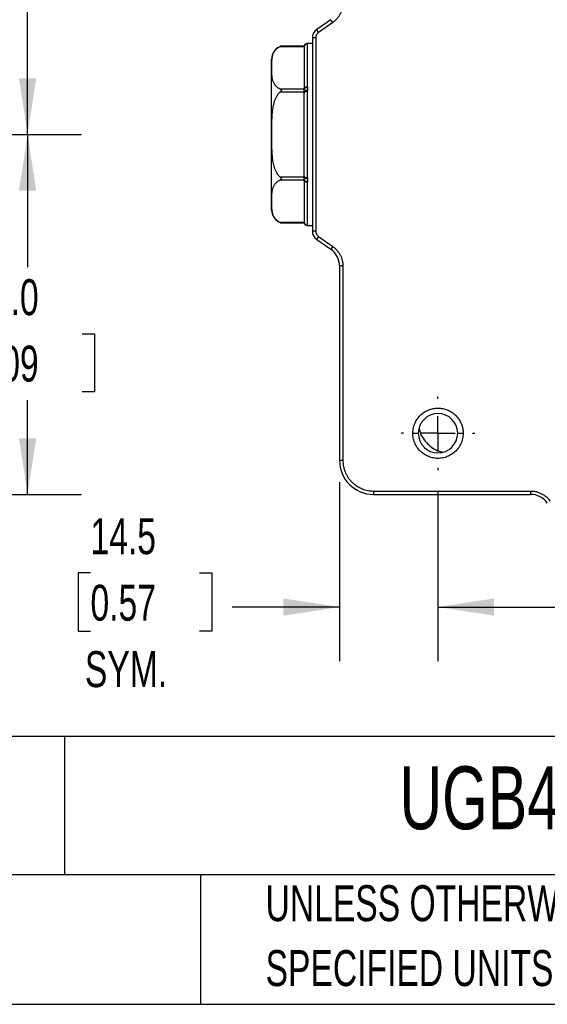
# Model space of a CAD drawing. Header units: millimetres. Extents: x 16 to 683, y 16 to 524.
# Tile 19 of 38: x 383 to 461, y 16 to 161. Entities that reach past the tile are written whole.
import ezdxf

# ---------------------------------------------------------------- set-up
doc = ezdxf.new("R2010")
doc.units = ezdxf.units.MM
doc.header["$LTSCALE"] = 2.5
doc.linetypes.add('CENTERX2', pattern=[20.32, 12.7, -2.54, 2.54, -2.54])
doc.layers.add('CENTER', color=40, linetype='CENTERX2')
doc.layers.add('DIMENSIONS', color=140, linetype='Continuous', lineweight=25)
doc.layers.add('TEXT', color=140, linetype='Continuous', lineweight=25)
doc.styles.add('SLDTEXTSTYLE0', font='TXT', dxfattribs={"width": 0.7})
doc.dimstyles.new('SLDDIMSTYLE0', dxfattribs={"dimtxt": 5.39502, "dimasz": 8.255, "dimexe": 0, "dimexo": 0.0625, "dimgap": 1.348755, "dimtad": 0, "dimtih": 1, "dimtoh": 1, "dimrnd": 1e-09, "dimzin": 12, "dimdsep": 46, "dimtxsty": 'SLDTEXTSTYLE0', "dimsah": 1, "dimcen": 0.09, "dimadec": 0, "dimazin": 3, "dimtfac": 1, "dimtmove": 0, "dimatfit": 0, "dimfxl": 0, "dimfrac": 2, "dimtolj": 1, "dimtzin": 12, "dimarcsym": 0})
doc.dimstyles.new('SLDDIMSTYLE2', dxfattribs={"dimtxt": 5.39502, "dimasz": 8.255, "dimexe": 0, "dimexo": 0.0625, "dimgap": 1.348755, "dimtad": 0, "dimtih": 1, "dimtoh": 1, "dimrnd": 1e-09, "dimzin": 4, "dimdsep": 46, "dimtxsty": 'SLDTEXTSTYLE0', "dimsah": 1, "dimcen": 0.09, "dimadec": 0, "dimazin": 1, "dimtfac": 1, "dimtofl": 0, "dimtmove": 0, "dimatfit": 3, "dimfxl": 0, "dimfrac": 2, "dimtolj": 1, "dimtzin": 12, "dimarcsym": 0})
doc.dimstyles.new('SLDDIMSTYLE3', dxfattribs={"dimtxt": 5.39502, "dimasz": 8.255, "dimexe": 0, "dimexo": 0.0625, "dimgap": 1.348755, "dimtad": 0, "dimtih": 1, "dimtoh": 1, "dimrnd": 1e-09, "dimzin": 12, "dimdsep": 46, "dimtxsty": 'SLDTEXTSTYLE0', "dimsah": 1, "dimcen": 0.09, "dimadec": 0, "dimazin": 3, "dimtfac": 1, "dimtofl": 0, "dimtmove": 0, "dimatfit": 3, "dimfxl": 0, "dimfrac": 2, "dimtolj": 1, "dimtzin": 12, "dimarcsym": 0})

# ---------------------------------------------------------------- blocks, each defined once
blk = doc.blocks.new('_D_15')
at = {"layer": 'DIMENSIONS'}
for p, q in [((331.26, 143.96), (391.92, 143.96)), ((383.98, 143.96), (383.98, 124.41)), ((375.97, 114.63), (374.16, 114.63)), ((374.16, 114.63), (374.16, 106.05)), ((392, 114.63), (393.81, 114.63)), ((393.81, 114.63), (393.81, 106.05)), ((374.16, 106.05), (375.97, 106.05)), ((393.81, 106.05), (392, 106.05)), ((383.98, 90.96), (383.98, 104.84)), ((331.82, 90.96), (391.92, 90.96))]:
    blk.add_line(p, q, dxfattribs=at)
for points in [[(383.98, 143.96), (382.71, 135.71), (385.25, 135.71)], [(383.98, 90.96), (385.25, 99.22), (382.71, 99.22)]]:
    blk.add_solid(points, dxfattribs=at)
at = {"layer": 'DIMENSIONS', "char_height": 5.292, "attachment_point": 1, "style": 'SLDTEXTSTYLE0'}
for s, insert in [('53.0', (375.97, 122.65)), ('2.09', (375.97, 112.87))]:
    blk.add_mtext(s, dxfattribs=dict(at, insert=insert))
blk = doc.blocks.new('_D_16')
at = {"layer": 'DIMENSIONS'}
for p, q in [((330.32, 317.46), (391.92, 317.46)), ((383.98, 317.46), (383.98, 225.64)), ((375.97, 215.85), (374.16, 215.85)), ((374.16, 215.85), (374.16, 207.28)), ((392, 215.85), (393.81, 215.85)), ((393.81, 215.85), (393.81, 207.28)), ((374.16, 207.28), (375.97, 207.28)), ((383.98, 143.96), (383.98, 206.07)), ((393.81, 207.28), (392, 207.28)), ((331.26, 143.96), (391.92, 143.96))]:
    blk.add_line(p, q, dxfattribs=at)
for points in [[(383.98, 317.46), (382.71, 309.21), (385.25, 309.21)], [(383.98, 143.96), (385.25, 152.22), (382.71, 152.22)]]:
    blk.add_solid(points, dxfattribs=at)
at = {"layer": 'DIMENSIONS', "char_height": 5.292, "attachment_point": 1, "style": 'SLDTEXTSTYLE0'}
for s, insert in [('173.5', (373.72, 223.88)), ('6.83', (375.97, 214.1))]:
    blk.add_mtext(s, dxfattribs=dict(at, insert=insert))
blk = doc.blocks.new('_D_22')
at = {"layer": 'DIMENSIONS'}
for p, q in [((444.41, 91.35), (444.41, 66.43)), ((510.41, 91.35), (510.41, 66.43)), ((444.41, 74.37), (462.14, 74.37)), ((469.45, 74.37), (467.64, 74.37)), ((467.64, 74.37), (467.64, 65.8)), ((485.48, 74.37), (487.3, 74.37)), ((487.3, 74.37), (487.3, 65.8)), ((510.41, 74.37), (492.8, 74.37)), ((467.64, 65.8), (469.45, 65.8)), ((487.3, 65.8), (485.48, 65.8))]:
    blk.add_line(p, q, dxfattribs=at)
for points in [[(444.41, 74.37), (452.66, 73.1), (452.66, 75.64)], [(510.41, 74.37), (502.15, 75.64), (502.15, 73.1)]]:
    blk.add_solid(points, dxfattribs=at)
at = {"layer": 'DIMENSIONS', "char_height": 5.292, "attachment_point": 1, "style": 'SLDTEXTSTYLE0'}
for s, insert in [('66.0', (469.45, 82.4)), ('2.60', (469.45, 72.62))]:
    blk.add_mtext(s, dxfattribs=dict(at, insert=insert))
blk = doc.blocks.new('_D_23')
at = {"layer": 'DIMENSIONS'}
for p, q in [((429.91, 92.79), (429.91, 66.43)), ((444.41, 91.35), (444.41, 66.43)), ((393.24, 79.42), (391.43, 79.42)), ((391.43, 79.42), (391.43, 70.84)), ((409.28, 79.42), (411.09, 79.42)), ((411.09, 79.42), (411.09, 70.84)), ((429.91, 74.37), (414.11, 74.37)), ((444.41, 74.37), (460.28, 74.37)), ((391.43, 70.84), (393.24, 70.84)), ((411.09, 70.84), (409.28, 70.84))]:
    blk.add_line(p, q, dxfattribs=at)
for points in [[(429.91, 74.37), (421.65, 75.64), (421.65, 73.1)], [(444.41, 74.37), (452.66, 73.1), (452.66, 75.64)]]:
    blk.add_solid(points, dxfattribs=at)
at = {"layer": 'DIMENSIONS', "char_height": 5.292, "attachment_point": 1, "style": 'SLDTEXTSTYLE0'}
for s, insert in [('14.5', (393.24, 87.45)), ('0.57', (393.24, 77.66)), ('SYM.', (392.42, 67.88))]:
    blk.add_mtext(s, dxfattribs=dict(at, insert=insert))
blk = doc.blocks.new('SW_CENTERMARKSYMBOL_6')
at = {"layer": 'CENTER', "color": 0}
for p, q in [((0, 5.08), (0, 5.44)), ((0, 0), (0, 2.54)), ((-5.08, 0), (-5.44, 0)), ((0, 0), (-2.54, 0)), ((0, 0), (0, -2.54)), ((0, 0), (2.54, 0)), ((5.08, 0), (5.44, 0)), ((0, -5.08), (0, -5.44))]:
    blk.add_line(p, q, dxfattribs=at)

msp = doc.modelspace()

# ---------------------------------------------------------------- linework, layer by layer
for p, q in [((428.630036, 160.869506), (426.548942, 159.412308)), ((428.916824, 160.45993), (426.83573, 159.002732)), ((428.916824, 160.45993), (428.630036, 160.869506)), ((425.909306, 158.18358), (425.909306, 129.745281)), ((426.409306, 158.18358), (425.909306, 158.18358)), ((426.409306, 158.18358), (426.409306, 129.745281)), ((426.83573, 159.002732), (426.548942, 159.412308)), ((421.169331, 156.925944), (424.709306, 156.925944)), ((424.709365, 156.992932), (421.358473, 156.992932)), ((425.909306, 157.364431), (425.192512, 157.364431)), ((425.209306, 150.990556), (425.209306, 157.359051)), ((424.709306, 150.661694), (421.169331, 150.661694)), ((421.169331, 150.228681), (424.709306, 150.228681)), ((424.709306, 150.728387), (424.709306, 150.661694)), ((424.709306, 150.228681), (424.709306, 150.095295)), ((425.209306, 137.595936), (425.209306, 150.332926)), ((424.709306, 137.833566), (424.709306, 137.70018)), ((424.709306, 137.70018), (421.169331, 137.70018)), ((421.169331, 137.267168), (424.709306, 137.267168)), ((424.709306, 137.267168), (424.709306, 137.200475)), ((425.209306, 130.569811), (425.209306, 136.938306)), ((424.709306, 131.002917), (421.169331, 131.002917)), ((421.358473, 130.93593), (424.709306, 130.93593)), ((425.192512, 130.564431), (425.909306, 130.564431)), ((426.409306, 129.745281), (425.909306, 129.745281)), ((426.83573, 128.926129), (426.548942, 128.516553)), ((426.548942, 128.516553), (428.630036, 127.059356)), ((426.83573, 128.926129), (428.916824, 127.468932)), ((428.916824, 127.468932), (428.630036, 127.059356)), ((429.909306, 124.601899), (429.909306, 95.964431)), ((430.409306, 124.601899), (429.909306, 124.601899)), ((430.409306, 124.601899), (430.409306, 95.964431)), ((440.709306, 99.964431), (441.509306, 99.964431)), ((447.309306, 99.964431), (448.109306, 99.964431)), ((430.409306, 95.964431), (429.909306, 95.964431)), ((434.909306, 91.464431), (458.046775, 91.464431)), ((434.909306, 91.464431), (434.909306, 90.964431)), ((458.046775, 91.464431), (458.046775, 90.964431)), ((434.909306, 90.964431), (458.046775, 90.964431))]:
    msp.add_line(p, q)
at = {"flags": 128}
for points in [[(424.709306, 150.728387), (424.718914, 150.779533), (424.747367, 150.828714), (424.793572, 150.87404), (424.855753, 150.913768), (424.931521, 150.946372), (425.017965, 150.970599), (425.111761, 150.985518), (425.209306, 150.990556)], [(424.709306, 150.095295), (424.718914, 150.141655), (424.747367, 150.186232), (424.793572, 150.227316), (424.855753, 150.263325), (424.931521, 150.292878), (425.017965, 150.314837), (425.111761, 150.32836), (425.209306, 150.332926)], [(424.709306, 137.833566), (424.718914, 137.787207), (424.747367, 137.742629), (424.793572, 137.701546), (424.855753, 137.665536), (424.931521, 137.635984), (425.017965, 137.614024), (425.111761, 137.600502), (425.209306, 137.595936)], [(425.209306, 136.938306), (425.111761, 136.943343), (425.017965, 136.958262), (424.931521, 136.982489), (424.855753, 137.015093), (424.793572, 137.054821), (424.747367, 137.100147), (424.718914, 137.149328), (424.709306, 137.200475)]]:
    msp.add_lwpolyline(points, dxfattribs=at)
for centre, radius, start, end in [((427.409306, 158.18358), 1.5, 125, 180), ((421.909306, 155.070282), 2, 105.98686393, 180), ((425.205149, 156.862743), 0.499854, 90.13876998, 172.73612258), ((425.209206, 156.859151), 0.4999, 89.98849777, 179.98849315), ((425.09659, 150.401478), 0.466584, 76.69860553, 146.10282084), ((425.161198, 149.933321), 0.539856, 85.45914035, 146.8309999), ((425.161198, 137.995541), 0.539856, 213.1690001, 274.54085965), ((425.09659, 137.527384), 0.466584, 213.89717916, 283.30139447), ((421.909306, 132.85858), 2, 180, 254.01313607), ((425.209206, 131.06971), 0.4999, 180.01150685, 270.01150223), ((425.205149, 131.066118), 0.499854, 187.26387742, 269.86123002), ((427.409306, 129.745281), 1.5, 180, 235), ((426.909306, 124.601899), 3, 0, 55), ((444.409306, 99.964431), 2.9, 0, 180), ((444.409306, 99.964431), 2.9, 180, 0), ((434.909306, 95.964431), 5, 180, 270), ((458.046775, 87.964431), 3, 35, 90)]:
    msp.add_arc(centre, radius, start, end)
for points, knots in [([(430.409306, 163.326962), (430.40856, 163.271687), (430.407069, 163.161308), (430.394936, 162.996242), (430.37555, 162.832063), (430.3482, 162.668766), (430.294882, 162.422088), (430.19544, 162.096787), (430.021522, 161.707038), (429.801937, 161.340874), (429.569962, 161.04378), (429.344562, 160.808243), (429.139326, 160.623303), (428.991079, 160.514452), (428.916824, 160.45993)], [0, 0, 0, 0, 0.049370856, 0.0985879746, 0.1477618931, 0.1970034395, 0.2464229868, 0.3731445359, 0.5000197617, 0.6267413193, 0.7536165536, 0.8357961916, 0.9177527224, 1, 1, 1, 1]), ([(426.83573, 159.002732), (426.80978, 158.983519), (426.758231, 158.945352), (426.688511, 158.87935), (426.625447, 158.807635), (426.56953, 158.729566), (426.510291, 158.627716), (426.455873, 158.499694), (426.416348, 158.343708), (426.411665, 158.237203), (426.409306, 158.18358)], [0, 0, 0, 0, 0.1008820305, 0.2004028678, 0.2994954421, 0.3991047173, 0.5001611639, 0.667381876, 0.8325361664, 1, 1, 1, 1]), ([(421.169331, 150.661694), (420.953962, 150.750445), (420.792518, 150.861402), (420.524457, 151.103397), (420.424124, 151.230545), (420.26088, 151.491668), (420.198546, 151.626402), (420.100498, 151.895599), (420.06449, 152.030583), (419.980633, 152.436248), (419.956202, 152.707624), (419.927913, 153.250983), (419.92425, 153.522973), (419.924279, 154.06717), (419.927976, 154.33947), (419.956445, 154.883071), (419.981037, 155.154488), (420.065191, 155.559864), (420.101306, 155.694691), (420.199489, 155.963384), (420.261669, 156.097456), (420.424896, 156.358103), (420.526879, 156.486603), (420.725694, 156.665822), (420.799442, 156.723155), (420.967667, 156.831149), (421.062623, 156.881971), (421.169331, 156.925944)], [0, 0, 0, 0, 0.0625, 0.0625, 0.125, 0.125, 0.1875, 0.1875, 0.25, 0.25, 0.375, 0.375, 0.5, 0.5, 0.625, 0.625, 0.75, 0.75, 0.8125, 0.8125, 0.875, 0.875, 0.9375, 0.9375, 0.96875, 0.96875, 1, 1, 1, 1]), ([(421.358473, 156.992932), (421.358473, 156.992932), (421.326076, 156.983364), (421.253575, 156.958843), (421.212175, 156.9436), (421.169331, 156.925944)], [0, 0, 0, 0, 0.5, 0.5, 1, 1, 1, 1]), ([(425.192512, 157.364431), (425.138988, 157.359431), (425.028932, 157.349151), (424.880705, 157.266258), (424.763698, 157.143343), (424.726388, 157.039466), (424.708256, 156.988982)], [0, 0, 0, 0, 0.24333748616, 0.50035299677, 0.75717377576, 1, 1, 1, 1]), ([(424.709306, 156.925944), (424.709385, 156.945063), (424.709548, 156.984898), (424.709427, 156.987352), (424.709364, 156.988628)], [0, 0, 0, 0, 0.4799332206, 1, 1, 1, 1]), ([(424.709306, 156.859251), (424.709306, 156.755761), (424.709306, 156.545523), (424.709306, 155.239181), (424.709306, 153.347389), (424.709306, 151.649333), (424.709306, 150.831726)], [0, 0, 0, 0, 0.2487085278, 0.5052423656, 0.7617762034, 1, 1, 1, 1]), ([(425.203939, 157.362596), (425.205504, 157.362126), (425.208659, 157.361178), (425.209089, 157.359763), (425.209306, 157.359051)], [0, 0, 0, 0, 0.496300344, 1, 1, 1, 1]), ([(419.909306, 132.85858), (419.909306, 132.85858), (419.909306, 134.028716), (419.909306, 138.1941), (419.909306, 141.019059), (419.909306, 146.909802), (419.909306, 149.734761), (419.909306, 153.900145), (419.909306, 155.070282), (419.909306, 155.070282)], [0, 0, 0, 0, 0.25, 0.25, 0.5, 0.5, 0.75, 0.75, 1, 1, 1, 1]), ([(425.203939, 150.855545), (425.200913, 150.815997), (425.196059, 150.752554), (425.191176, 150.664471), (425.196058, 150.57612), (425.200912, 150.511665), (425.203939, 150.471481)], [0, 0, 0, 0, 0.3116831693, 0.499999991, 0.6882853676, 1, 1, 1, 1]), ([(425.209306, 150.990556), (425.209089, 150.967928), (425.208659, 150.923006), (425.205504, 150.877921), (425.203939, 150.855545)], [0, 0, 0, 0, 0.503699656, 1, 1, 1, 1]), ([(421.169331, 137.70018), (420.953962, 137.877683), (420.792518, 138.099596), (420.524457, 138.583588), (420.424124, 138.837882), (420.26088, 139.360128), (420.198546, 139.629597), (420.100498, 140.167991), (420.06449, 140.437958), (419.980633, 141.24929), (419.956202, 141.79204), (419.927913, 142.878759), (419.92425, 143.422738), (419.924279, 144.511132), (419.927976, 145.055733), (419.956445, 146.142935), (419.981037, 146.685769), (420.065191, 147.49652), (420.101306, 147.766174), (420.199489, 148.30356), (420.261669, 148.571704), (420.424896, 149.092998), (420.526879, 149.349998), (420.725694, 149.708436), (420.799442, 149.823102), (420.967667, 150.03909), (421.062623, 150.140735), (421.169331, 150.228681)], [0, 0, 0, 0, 0.0625, 0.0625, 0.125, 0.125, 0.1875, 0.1875, 0.25, 0.25, 0.375, 0.375, 0.5, 0.5, 0.625, 0.625, 0.75, 0.75, 0.8125, 0.8125, 0.875, 0.875, 0.9375, 0.9375, 0.96875, 0.96875, 1, 1, 1, 1]), ([(421.169331, 150.661694), (421.212227, 150.644017), (421.253788, 150.622851), (421.326626, 150.565171), (421.358618, 150.526399), (421.358399, 150.454313), (421.34997, 150.429148), (421.324529, 150.383067), (421.307825, 150.361504), (421.253443, 150.300224), (421.212096, 150.263927), (421.169331, 150.228681)], [0, 0, 0, 0, 0.25, 0.25, 0.5, 0.5, 0.625, 0.625, 0.75, 0.75, 1, 1, 1, 1]), ([(424.709306, 150.228681), (424.709306, 150.316612), (424.709307, 150.403088), (424.709306, 150.554035), (424.709306, 150.617728), (424.709306, 150.661694)], [0, 0, 0, 0, 0.5, 0.5, 1, 1, 1, 1]), ([(425.203939, 150.471481), (425.205504, 150.448636), (425.208659, 150.402603), (425.209089, 150.356266), (425.209306, 150.332926)], [0, 0, 0, 0, 0.49630034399, 1, 1, 1, 1]), ([(421.169331, 131.002917), (420.953962, 131.091668), (420.792518, 131.202625), (420.524457, 131.444621), (420.424124, 131.571768), (420.26088, 131.832891), (420.198546, 131.967625), (420.100498, 132.236822), (420.06449, 132.371806), (419.980633, 132.777472), (419.956202, 133.048847), (419.927913, 133.592206), (419.92425, 133.864196), (419.924279, 134.408393), (419.927976, 134.680694), (419.956445, 135.224294), (419.981037, 135.495711), (420.065191, 135.901087), (420.101306, 136.035914), (420.199489, 136.304607), (420.261669, 136.438679), (420.424896, 136.699326), (420.526879, 136.827826), (420.725694, 137.007045), (420.799442, 137.064378), (420.967667, 137.172372), (421.062623, 137.223194), (421.169331, 137.267168)], [0, 0, 0, 0, 0.0625, 0.0625, 0.125, 0.125, 0.1875, 0.1875, 0.25, 0.25, 0.375, 0.375, 0.5, 0.5, 0.625, 0.625, 0.75, 0.75, 0.8125, 0.8125, 0.875, 0.875, 0.9375, 0.9375, 0.96875, 0.96875, 1, 1, 1, 1]), ([(421.169331, 137.70018), (421.212227, 137.664826), (421.253788, 137.628359), (421.326626, 137.546061), (421.358618, 137.497855), (421.358399, 137.425834), (421.34997, 137.403154), (421.324529, 137.364967), (421.307825, 137.348742), (421.253443, 137.305859), (421.212096, 137.284791), (421.169331, 137.267168)], [0, 0, 0, 0, 0.25, 0.25, 0.5, 0.5, 0.625, 0.625, 0.75, 0.75, 1, 1, 1, 1]), ([(424.709306, 137.267168), (424.709306, 137.311133), (424.709307, 137.374611), (424.709306, 137.52551), (424.709306, 137.612249), (424.709306, 137.70018)], [0, 0, 0, 0, 0.5, 0.5, 1, 1, 1, 1]), ([(424.709306, 137.097135), (424.709306, 136.279528), (424.709306, 134.581472), (424.709306, 132.68968), (424.709306, 131.383339), (424.709306, 131.173101), (424.709306, 131.06961)], [0, 0, 0, 0, 0.2382237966, 0.4947576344, 0.7512914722, 1, 1, 1, 1]), ([(425.203939, 137.45738), (425.19883, 137.392719), (425.192509, 137.328397), (425.192514, 137.200376), (425.198834, 137.136711), (425.203939, 137.073316)], [0, 0, 0, 0, 0.5, 0.5, 1, 1, 1, 1]), ([(425.209306, 137.595936), (425.209089, 137.572596), (425.208659, 137.526258), (425.205504, 137.480226), (425.203939, 137.45738)], [0, 0, 0, 0, 0.503699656, 1, 1, 1, 1]), ([(425.203939, 137.073316), (425.205504, 137.050941), (425.208659, 137.005856), (425.209089, 136.960933), (425.209306, 136.938306)], [0, 0, 0, 0, 0.49630034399, 1, 1, 1, 1]), ([(421.169331, 131.002917), (421.212148, 130.985273), (421.253627, 130.969997), (421.326384, 130.945397), (421.358473, 130.93593), (421.358473, 130.93593)], [0, 0, 0, 0, 0.5, 0.5, 1, 1, 1, 1]), ([(424.708367, 130.939464), (424.726529, 130.88902), (424.763898, 130.785233), (424.880902, 130.662467), (425.029051, 130.579688), (425.139027, 130.569423), (425.192512, 130.564431)], [0, 0, 0, 0, 0.2428611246, 0.4996836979, 0.7566804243, 1, 1, 1, 1]), ([(425.209306, 130.569811), (425.209089, 130.569098), (425.208659, 130.567683), (425.205504, 130.566736), (425.203939, 130.566265)], [0, 0, 0, 0, 0.503699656, 1, 1, 1, 1]), ([(426.409306, 129.745281), (426.410161, 129.713004), (426.411858, 129.648886), (426.425934, 129.553917), (426.448507, 129.461124), (426.480385, 129.370541), (426.529838, 129.263597), (426.603494, 129.14559), (426.7086, 129.023743), (426.793158, 128.958818), (426.83573, 128.926129)], [0, 0, 0, 0, 0.1008820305, 0.2004028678, 0.2994954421, 0.3991047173, 0.5001611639, 0.667381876, 0.8325361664, 1, 1, 1, 1]), ([(428.916824, 127.468932), (428.961674, 127.436615), (429.051236, 127.372083), (429.179491, 127.267467), (429.30286, 127.157418), (429.420937, 127.04135), (429.592423, 126.856186), (429.801856, 126.588143), (430.021364, 126.222127), (430.195359, 125.83223), (430.305669, 125.471801), (430.369325, 125.152066), (430.403101, 124.87787), (430.407235, 124.693998), (430.409306, 124.601899)], [0, 0, 0, 0, 0.049370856, 0.0985879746, 0.1477618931, 0.1970034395, 0.2464229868, 0.3731445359, 0.5000197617, 0.6267413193, 0.7536165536, 0.8357961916, 0.9177527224, 1, 1, 1, 1]), ([(440.709306, 99.964431), (440.710318, 100.031318), (440.712334, 100.164613), (440.728821, 100.36347), (440.755196, 100.560327), (440.792406, 100.75518), (440.840193, 100.948024), (440.898645, 101.138853), (440.987181, 101.3811), (441.118278, 101.669304), (441.308426, 101.994663), (441.532232, 102.301475), (441.873331, 102.679576), (442.366112, 103.080206), (443.023184, 103.420057), (443.711661, 103.621541), (444.40913, 103.685866), (445.106772, 103.621578), (445.795271, 103.420139), (446.452501, 103.080207), (446.945141, 102.67969), (447.286269, 102.301615), (447.509986, 101.994961), (447.700278, 101.669456), (447.851934, 101.335903), (447.968277, 100.997815), (448.049438, 100.658946), (448.10008, 100.313754), (448.106222, 100.081228), (448.109306, 99.964431)], [0, 0, 0, 0, 0.0172768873, 0.0344302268, 0.0515097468, 0.0685658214, 0.0856490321, 0.1028097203, 0.1200975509, 0.1522516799, 0.1844511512, 0.2172894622, 0.2501740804, 0.3158090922, 0.3800801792, 0.4400244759, 0.5000144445, 0.5599587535, 0.6199487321, 0.6842198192, 0.7498548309, 0.7826931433, 0.8155777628, 0.8477318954, 0.8799313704, 0.9100752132, 0.9399544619, 0.9698393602, 1, 1, 1, 1]), ([(441.654451, 100.679224), (441.681022, 100.491419), (441.755003, 99.968514), (442.213447, 99.207914), (442.843805, 98.398982), (443.652722, 97.768295), (444.418916, 97.307801), (444.947959, 97.233443), (445.141808, 97.206198)], [0, 0, 0, 0, 0.1081689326, 0.3011741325, 0.4982751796, 0.6953762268, 0.8883814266, 1, 1, 1, 1]), ([(448.109306, 99.964431), (448.108295, 99.897544), (448.106279, 99.764248), (448.089792, 99.565391), (448.063417, 99.368534), (448.026206, 99.173681), (447.97842, 98.980837), (447.919968, 98.790008), (447.831432, 98.547761), (447.700334, 98.259558), (447.510187, 97.934198), (447.286381, 97.627387), (446.945282, 97.249285), (446.452501, 96.848655), (445.795429, 96.508804), (445.106952, 96.30732), (444.409483, 96.242995), (443.711841, 96.307284), (443.023342, 96.508723), (442.366112, 96.848655), (441.873472, 97.249172), (441.532344, 97.627246), (441.308627, 97.9339), (441.118335, 98.259405), (440.966679, 98.592959), (440.850336, 98.931046), (440.769175, 99.269915), (440.718532, 99.615107), (440.712391, 99.847634), (440.709306, 99.964431)], [0, 0, 0, 0, 0.0172768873, 0.0344302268, 0.0515097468, 0.0685658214, 0.0856490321, 0.1028097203, 0.1200975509, 0.1522516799, 0.1844511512, 0.2172894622, 0.2501740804, 0.3158090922, 0.3800801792, 0.4400244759, 0.5000144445, 0.5599587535, 0.6199487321, 0.6842198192, 0.7498548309, 0.7826931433, 0.8155777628, 0.8477318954, 0.8799313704, 0.9100752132, 0.9399544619, 0.9698393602, 1, 1, 1, 1]), ([(430.409306, 95.964431), (430.410249, 95.89321), (430.412128, 95.751236), (430.427477, 95.53928), (430.452026, 95.329189), (430.486656, 95.120965), (430.531134, 94.914613), (430.585515, 94.710134), (430.649804, 94.507532), (430.75147, 94.232196), (430.906712, 93.890918), (431.137995, 93.495195), (431.410139, 93.122076), (431.721593, 92.776971), (432.066811, 92.465375), (432.439772, 92.193322), (432.835645, 91.961888), (433.241323, 91.777441), (433.652506, 91.635956), (434.06465, 91.537245), (434.48447, 91.475652), (434.767263, 91.468183), (434.909306, 91.464431)], [0, 0, 0, 0, 0.0302331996, 0.0602673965, 0.0901689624, 0.120005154, 0.1498436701, 0.1797521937, 0.2097979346, 0.2400471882, 0.3043220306, 0.3686713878, 0.4343138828, 0.5000324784, 0.5656749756, 0.6313935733, 0.6956684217, 0.7600177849, 0.8202694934, 0.8799904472, 0.939720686, 1, 1, 1, 1]), ([(458.046775, 91.464431), (458.10205, 91.463684), (458.212429, 91.462193), (458.377495, 91.45006), (458.541674, 91.430674), (458.704971, 91.403324), (458.951649, 91.350007), (459.27695, 91.250564), (459.666699, 91.076646), (460.032863, 90.857061), (460.329957, 90.625086), (460.565494, 90.399686), (460.750434, 90.194451), (460.859285, 90.046203), (460.913807, 89.971948)], [0, 0, 0, 0, 0.049370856, 0.0985879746, 0.1477618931, 0.1970034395, 0.2464229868, 0.3731445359, 0.5000197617, 0.6267413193, 0.7536165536, 0.8357961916, 0.9177527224, 1, 1, 1, 1])]:
    msp.add_open_spline(points, degree=3, knots=knots)
for points in [[(425.192512, 157.364431), (425.192511, 157.364431), (425.198833, 157.363819), (425.203939, 157.362596)], [(424.709306, 137.833566), (424.709306, 141.659159), (424.709306, 146.269702), (424.709306, 150.095295)], [(424.709306, 130.93593), (424.709307, 130.93593), (424.709306, 130.958969), (424.709306, 131.002917)], [(425.203939, 130.566265), (425.198831, 130.565042), (425.192512, 130.564431), (425.192512, 130.564431)]]:
    msp.add_open_spline(points, degree=3)
at = {"layer": 'TEXT'}
for p, q in [((682.625, 55.315269), (15.875, 55.315269)), ((389.397239, 55.315269), (389.397239, 34.925)), ((682.625, 34.925), (15.875, 34.925)), ((409.450443, 34.925), (409.450443, 15.875)), ((15.875, 15.875), (682.625, 15.875))]:
    msp.add_line(p, q, dxfattribs=at)

# ---------------------------------------------------------------- block references
at = {"layer": 'CENTER'}
msp.add_blockref('SW_CENTERMARKSYMBOL_6', (444.409306, 99.964431), dxfattribs=at)

# ---------------------------------------------------------------- texts
at = {"layer": 'TEXT', "attachment_point": 1, "style": 'SLDTEXTSTYLE0'}
for s, insert, char_height in [('UGB4-526002', (438.754496, 50.910958), 9.26041667), ('METRIC UNITS USED', (321.195928, 33.409985), 5.29166667), ('UNLESS OTHERWISE', (419.019783, 33.409985), 5.29166667), ('SPECIFIED UNITS ARE:', (419.019783, 23.854429), 5.29166667)]:
    msp.add_mtext(s, dxfattribs=dict(at, insert=insert, char_height=char_height))

# ---------------------------------------------------------------- dimensions: what is measured, and where the dimension line sits
at = {"layer": 'DIMENSIONS'}
for base, p1, p2, dimstyle, picture, middle in [((383.98326, 317.464431), (328.083116, 143.964431), (327.143116, 317.464431), 'SLDDIMSTYLE3', '_D_16', (383.98326, 215.853784)), ((383.98326, 143.964431), (328.643116, 90.964431), (328.083116, 143.964431), 'SLDDIMSTYLE2', '_D_15', (383.98326, 114.625274))]:
    dim = msp.add_linear_dim(base=base, p1=p1, p2=p2, angle=90, dimstyle=dimstyle, dxfattribs=at)
    dim.commit()
    dim.dimension.update_dxf_attribs({"geometry": picture, "text_midpoint": middle, "dimtype": 160})
dim = msp.add_linear_dim(base=(429.909306, 74.370621), p1=(444.409306, 94.524431), p2=(429.909306, 95.964431), text='<>\\PSYM.', dimstyle='SLDDIMSTYLE0', dxfattribs=at)
dim.commit()
dim.dimension.update_dxf_attribs({"geometry": '_D_23', "text_midpoint": (401.260363, 74.370621), "dimtype": 160})
dim = msp.add_linear_dim(base=(510.409306, 74.370621), p1=(444.409306, 94.524431), p2=(510.409306, 94.524431), dimstyle='SLDDIMSTYLE2', dxfattribs=at)
dim.commit()
dim.dimension.update_dxf_attribs({"geometry": '_D_22', "text_midpoint": (477.468217, 74.370621), "dimtype": 160})

doc.saveas('drawing.dxf')
